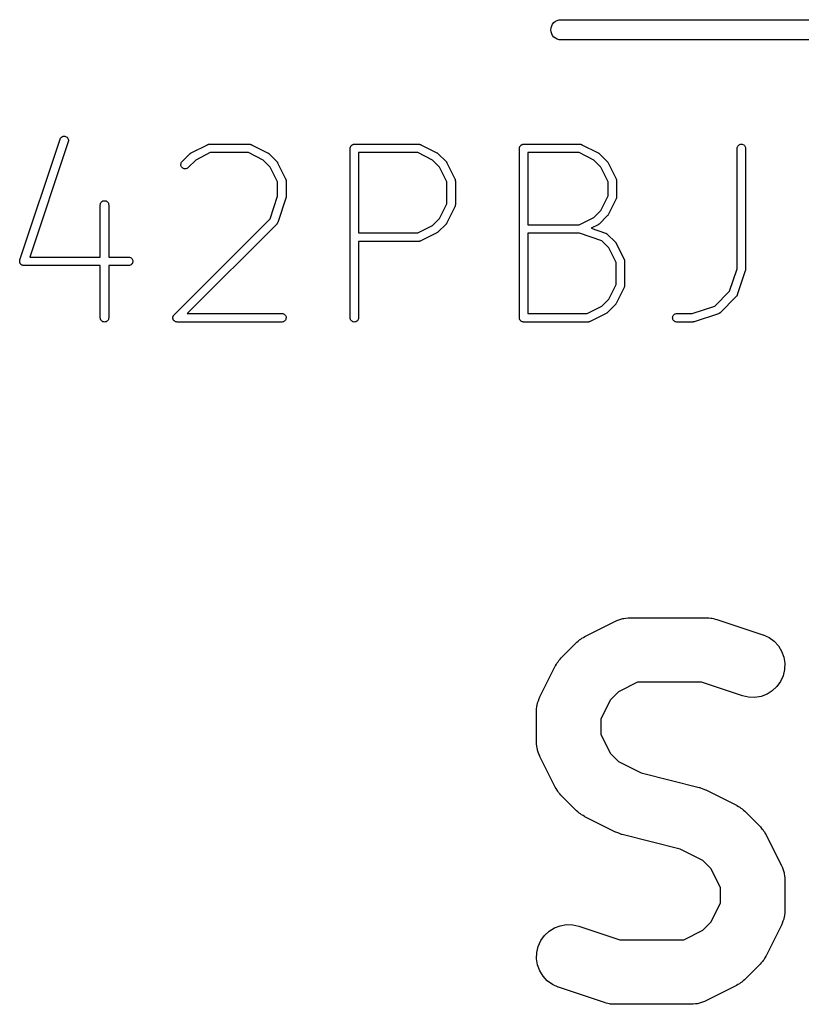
# Model space of a CAD drawing. Extents: x 4.83 to 6.45, y -3.91 to -3.08.
# Tile 6 of 13: x 5.3 to 5.48, y -3.78 to -3.55. Entities that reach past the tile are written whole.
import ezdxf

# ---------------------------------------------------------------- set-up
doc = ezdxf.new("R2010")
doc.units = 0
doc.header["$MEASUREMENT"] = 0
doc.layers.add('BLACK', color=7, linetype='CONTINUOUS')

msp = doc.modelspace()

# ---------------------------------------------------------------- linework, layer by layer
at = {"layer": 'BLACK', "linetype": 'CONTINUOUS'}
for p, q in [((5.42191, -3.54881), (5.42232, -3.54859)), ((5.42232, -3.54859), (5.42277, -3.54846)), ((5.42277, -3.54846), (5.42311, -3.54843)), ((5.42311, -3.54843), (5.57689, -3.54843)), ((5.42085, -3.55079), (5.4209, -3.55032)), ((5.4209, -3.55125), (5.42085, -3.55079)), ((5.4209, -3.55032), (5.42104, -3.54988)), ((5.42104, -3.54988), (5.42125, -3.54947)), ((5.42125, -3.54947), (5.42155, -3.54911)), ((5.42155, -3.54911), (5.42191, -3.54881)), ((5.42104, -3.5517), (5.4209, -3.55125)), ((5.42125, -3.55211), (5.42104, -3.5517)), ((5.42155, -3.55247), (5.42125, -3.55211)), ((5.42191, -3.55276), (5.42155, -3.55247)), ((5.42232, -3.55298), (5.42191, -3.55276)), ((5.42277, -3.55312), (5.42232, -3.55298)), ((5.42311, -3.55315), (5.42277, -3.55312)), ((5.57689, -3.55315), (5.42311, -3.55315)), ((5.29719, -3.60438), (5.30658, -3.57622)), ((5.30658, -3.57621), (5.30666, -3.57603)), ((5.30658, -3.57622), (5.30658, -3.57621)), ((5.30666, -3.57603), (5.30677, -3.57588)), ((5.30677, -3.57588), (5.30691, -3.57575)), ((5.30691, -3.57575), (5.30708, -3.57565)), ((5.30708, -3.57565), (5.30726, -3.57558)), ((5.30726, -3.57558), (5.30745, -3.57555)), ((5.30745, -3.57555), (5.30764, -3.57556)), ((5.30764, -3.57556), (5.30783, -3.5756)), ((5.30783, -3.5756), (5.308, -3.57568)), ((5.308, -3.57568), (5.30816, -3.57579)), ((5.30816, -3.57579), (5.30829, -3.57593)), ((5.30829, -3.57593), (5.30839, -3.5761)), ((5.30839, -3.5761), (5.30846, -3.57628)), ((5.30846, -3.57628), (5.30849, -3.57646)), ((5.30844, -3.57684), (5.29949, -3.60371)), ((5.30849, -3.57666), (5.30844, -3.57684)), ((5.30849, -3.57646), (5.30849, -3.57666)), ((5.33711, -3.57941), (5.34086, -3.57753)), ((5.34086, -3.57753), (5.34087, -3.57752)), ((5.34087, -3.57752), (5.3409, -3.57751)), ((5.3409, -3.57751), (5.34093, -3.5775)), ((5.34093, -3.5775), (5.34099, -3.57748)), ((5.34099, -3.57748), (5.34105, -3.57746)), ((5.34105, -3.57746), (5.34108, -3.57745)), ((5.34108, -3.57745), (5.34111, -3.57744)), ((5.34111, -3.57744), (5.34118, -3.57744)), ((5.34118, -3.57744), (5.34124, -3.57743)), ((5.34124, -3.57743), (5.34127, -3.57743)), ((5.34127, -3.57743), (5.3413, -3.57743)), ((5.3413, -3.57743), (5.35069, -3.57743)), ((5.35069, -3.57743), (5.3507, -3.57743)), ((5.3507, -3.57743), (5.35073, -3.57743)), ((5.35073, -3.57743), (5.35076, -3.57743)), ((5.35076, -3.57743), (5.35083, -3.57744)), ((5.35083, -3.57744), (5.35089, -3.57745)), ((5.35089, -3.57745), (5.35092, -3.57746)), ((5.35092, -3.57746), (5.35095, -3.57746)), ((5.35095, -3.57746), (5.35101, -3.57749)), ((5.35101, -3.57749), (5.35108, -3.57751)), ((5.35108, -3.57751), (5.3511, -3.57752)), ((5.3511, -3.57752), (5.35113, -3.57753)), ((5.35113, -3.57753), (5.35488, -3.57941)), ((5.37411, -3.5784), (5.37412, -3.5783)), ((5.37411, -3.57841), (5.37411, -3.5784)), ((5.37411, -3.61783), (5.37411, -3.57841)), ((5.37412, -3.5783), (5.37413, -3.57821)), ((5.37413, -3.57821), (5.37416, -3.57812)), ((5.37413, -3.57821), (5.37413, -3.57821)), ((5.37413, -3.57821), (5.37413, -3.57821)), ((5.37416, -3.57812), (5.37419, -3.57803)), ((5.37419, -3.57802), (5.37423, -3.57794)), ((5.37419, -3.57803), (5.37419, -3.57802)), ((5.37419, -3.57803), (5.37419, -3.57803)), ((5.37423, -3.57794), (5.37428, -3.57786)), ((5.37428, -3.57785), (5.37434, -3.57778)), ((5.37428, -3.57786), (5.37428, -3.57785)), ((5.37428, -3.57786), (5.37428, -3.57786)), ((5.37434, -3.57778), (5.3744, -3.57771)), ((5.3744, -3.57771), (5.3744, -3.57771)), ((5.3744, -3.57771), (5.37441, -3.57771)), ((5.37441, -3.57771), (5.37448, -3.57765)), ((5.37448, -3.57765), (5.37455, -3.57759)), ((5.37455, -3.57759), (5.37455, -3.57759)), ((5.37455, -3.57759), (5.37456, -3.57759)), ((5.37456, -3.57759), (5.37464, -3.57754)), ((5.37464, -3.57754), (5.37472, -3.5775)), ((5.37472, -3.5775), (5.37472, -3.5775)), ((5.37472, -3.5775), (5.37473, -3.5775)), ((5.37473, -3.5775), (5.37481, -3.57747)), ((5.37481, -3.57747), (5.3749, -3.57744)), ((5.3749, -3.57744), (5.37491, -3.57744)), ((5.37491, -3.57744), (5.37491, -3.57744)), ((5.37491, -3.57744), (5.375, -3.57744)), ((5.375, -3.57744), (5.37509, -3.57743)), ((5.37509, -3.57743), (5.39011, -3.57743)), ((5.39011, -3.57743), (5.39013, -3.57743)), ((5.39013, -3.57743), (5.39016, -3.57743)), ((5.39016, -3.57743), (5.39019, -3.57743)), ((5.39019, -3.57743), (5.39025, -3.57744)), ((5.39025, -3.57744), (5.39032, -3.57745)), ((5.39032, -3.57745), (5.39035, -3.57746)), ((5.39035, -3.57746), (5.39037, -3.57746)), ((5.39037, -3.57746), (5.39044, -3.57749)), ((5.39044, -3.57749), (5.3905, -3.57751)), ((5.3905, -3.57751), (5.39053, -3.57752)), ((5.39053, -3.57752), (5.39055, -3.57753)), ((5.39055, -3.57753), (5.39431, -3.57941)), ((5.41354, -3.5784), (5.41355, -3.5783)), ((5.41354, -3.57841), (5.41354, -3.5784)), ((5.41354, -3.61783), (5.41354, -3.57841)), ((5.41355, -3.5783), (5.41356, -3.57821)), ((5.41356, -3.57821), (5.41358, -3.57812)), ((5.41356, -3.57821), (5.41356, -3.57821)), ((5.41356, -3.57821), (5.41356, -3.57821)), ((5.41358, -3.57812), (5.41361, -3.57803)), ((5.41361, -3.57803), (5.41362, -3.57802)), ((5.41361, -3.57803), (5.41361, -3.57803)), ((5.41362, -3.57802), (5.41366, -3.57794)), ((5.41366, -3.57794), (5.4137, -3.57786)), ((5.4137, -3.57786), (5.41371, -3.57786)), ((5.41371, -3.57785), (5.41377, -3.57778)), ((5.41371, -3.57786), (5.41371, -3.57785)), ((5.41377, -3.57778), (5.41383, -3.57771)), ((5.41383, -3.57771), (5.4139, -3.57765)), ((5.41383, -3.57771), (5.41383, -3.57771)), ((5.41383, -3.57771), (5.41383, -3.57771)), ((5.4139, -3.57765), (5.41397, -3.57759)), ((5.41397, -3.57759), (5.41398, -3.57759)), ((5.41398, -3.57759), (5.41406, -3.57754)), ((5.41398, -3.57759), (5.41398, -3.57759)), ((5.41406, -3.57754), (5.41414, -3.5775)), ((5.41414, -3.5775), (5.41415, -3.5775)), ((5.41415, -3.5775), (5.41424, -3.57747)), ((5.41415, -3.5775), (5.41415, -3.5775)), ((5.41424, -3.57747), (5.41433, -3.57744)), ((5.41433, -3.57744), (5.41433, -3.57744)), ((5.41433, -3.57744), (5.41434, -3.57744)), ((5.41434, -3.57744), (5.41443, -3.57744)), ((5.41443, -3.57744), (5.41452, -3.57743)), ((5.41452, -3.57743), (5.42766, -3.57743)), ((5.42766, -3.57743), (5.42767, -3.57743)), ((5.42767, -3.57743), (5.4277, -3.57743)), ((5.4277, -3.57743), (5.42773, -3.57743)), ((5.42773, -3.57743), (5.4278, -3.57744)), ((5.4278, -3.57744), (5.42787, -3.57745)), ((5.42787, -3.57745), (5.42789, -3.57746)), ((5.42789, -3.57746), (5.42792, -3.57746)), ((5.42792, -3.57746), (5.42799, -3.57749)), ((5.42799, -3.57749), (5.42805, -3.57751)), ((5.42805, -3.57751), (5.42807, -3.57752)), ((5.42807, -3.57752), (5.4281, -3.57753)), ((5.4281, -3.57753), (5.43186, -3.57941)), ((5.46422, -3.5784), (5.46425, -3.57821)), ((5.46422, -3.57841), (5.46422, -3.5784)), ((5.46422, -3.60641), (5.46422, -3.57841)), ((5.46425, -3.57821), (5.4643, -3.57802)), ((5.4643, -3.57802), (5.4644, -3.57785)), ((5.4644, -3.57785), (5.46452, -3.57771)), ((5.46452, -3.57771), (5.46467, -3.57759)), ((5.46467, -3.57759), (5.46484, -3.5775)), ((5.46484, -3.5775), (5.46502, -3.57744)), ((5.46502, -3.57744), (5.46522, -3.57743)), ((5.46522, -3.57743), (5.46541, -3.57745)), ((5.46541, -3.57745), (5.46559, -3.5775)), ((5.46559, -3.5775), (5.46576, -3.57759)), ((5.46576, -3.57759), (5.46591, -3.57772)), ((5.46591, -3.57772), (5.46603, -3.57787)), ((5.46603, -3.57787), (5.46612, -3.57804)), ((5.46612, -3.57804), (5.46617, -3.57822)), ((5.46617, -3.57822), (5.46619, -3.57841)), ((5.46619, -3.57841), (5.46619, -3.60657)), ((5.33497, -3.58147), (5.33685, -3.57959)), ((5.33685, -3.57959), (5.33686, -3.57958)), ((5.33686, -3.57958), (5.3369, -3.57955)), ((5.3369, -3.57955), (5.33694, -3.57951)), ((5.33694, -3.57951), (5.33698, -3.57949)), ((5.33698, -3.57949), (5.33701, -3.57946)), ((5.33701, -3.57946), (5.33706, -3.57944)), ((5.33706, -3.57944), (5.33711, -3.57941)), ((5.34153, -3.57939), (5.33813, -3.5811)), ((5.35046, -3.57939), (5.34153, -3.57939)), ((5.35386, -3.5811), (5.35046, -3.57939)), ((5.35488, -3.57941), (5.3549, -3.57941)), ((5.3549, -3.57941), (5.35494, -3.57944)), ((5.35494, -3.57944), (5.35499, -3.57947)), ((5.35499, -3.57947), (5.35502, -3.5795)), ((5.35502, -3.5795), (5.35506, -3.57952)), ((5.35506, -3.57952), (5.3551, -3.57956)), ((5.3551, -3.57956), (5.35514, -3.57959)), ((5.35514, -3.57959), (5.35702, -3.58147)), ((5.37608, -3.57939), (5.37608, -3.59808)), ((5.38988, -3.57939), (5.37608, -3.57939)), ((5.39329, -3.5811), (5.38988, -3.57939)), ((5.39431, -3.57941), (5.39432, -3.57941)), ((5.39432, -3.57941), (5.39437, -3.57944)), ((5.39437, -3.57944), (5.39442, -3.57947)), ((5.39442, -3.57947), (5.39445, -3.5795)), ((5.39445, -3.5795), (5.39448, -3.57952)), ((5.39448, -3.57952), (5.39452, -3.57956)), ((5.39452, -3.57956), (5.39456, -3.57959)), ((5.39456, -3.57959), (5.39644, -3.58147)), ((5.4155, -3.57939), (5.4155, -3.5962)), ((5.42743, -3.57939), (5.4155, -3.57939)), ((5.43083, -3.5811), (5.42743, -3.57939)), ((5.43186, -3.57941), (5.43187, -3.57941)), ((5.43187, -3.57941), (5.43191, -3.57944)), ((5.43191, -3.57944), (5.43196, -3.57947)), ((5.43196, -3.57947), (5.432, -3.5795)), ((5.432, -3.5795), (5.43203, -3.57952)), ((5.43203, -3.57952), (5.43207, -3.57956)), ((5.43207, -3.57956), (5.43211, -3.57959)), ((5.43211, -3.57959), (5.43399, -3.58147)), ((5.33469, -3.58216), (5.33471, -3.58197)), ((5.3347, -3.58235), (5.33469, -3.58216)), ((5.33476, -3.58254), (5.3347, -3.58235)), ((5.33471, -3.58197), (5.33476, -3.58179)), ((5.33476, -3.58179), (5.33485, -3.58162)), ((5.33485, -3.58271), (5.33476, -3.58254)), ((5.33485, -3.58162), (5.33497, -3.58147)), ((5.33497, -3.58286), (5.33485, -3.58271)), ((5.33512, -3.58298), (5.33497, -3.58286)), ((5.33529, -3.58307), (5.33512, -3.58298)), ((5.33547, -3.58313), (5.33529, -3.58307)), ((5.33566, -3.58315), (5.33547, -3.58313)), ((5.33585, -3.58313), (5.33566, -3.58315)), ((5.33604, -3.58308), (5.33585, -3.58313)), ((5.33621, -3.58299), (5.33604, -3.58308)), ((5.33636, -3.58287), (5.33621, -3.58299)), ((5.33637, -3.58286), (5.33636, -3.58287)), ((5.33813, -3.5811), (5.33637, -3.58286)), ((5.35551, -3.58275), (5.35386, -3.5811)), ((5.35721, -3.58615), (5.35551, -3.58275)), ((5.35702, -3.58147), (5.35703, -3.58148)), ((5.35703, -3.58148), (5.35706, -3.58152)), ((5.35706, -3.58152), (5.3571, -3.58156)), ((5.3571, -3.58156), (5.35712, -3.5816)), ((5.35712, -3.5816), (5.35715, -3.58163)), ((5.35715, -3.58163), (5.35717, -3.58168)), ((5.35717, -3.58168), (5.3572, -3.58172)), ((5.3572, -3.58172), (5.35908, -3.58548)), ((5.39494, -3.58275), (5.39329, -3.5811)), ((5.39664, -3.58615), (5.39494, -3.58275)), ((5.39644, -3.58147), (5.39645, -3.58148)), ((5.39645, -3.58148), (5.39649, -3.58152)), ((5.39649, -3.58152), (5.39652, -3.58156)), ((5.39652, -3.58156), (5.39655, -3.5816)), ((5.39655, -3.5816), (5.39657, -3.58163)), ((5.39657, -3.58163), (5.3966, -3.58168)), ((5.3966, -3.58168), (5.39663, -3.58172)), ((5.39663, -3.58172), (5.3985, -3.58548)), ((5.43248, -3.58275), (5.43083, -3.5811)), ((5.43419, -3.58615), (5.43248, -3.58275)), ((5.43399, -3.58147), (5.434, -3.58148)), ((5.434, -3.58148), (5.43403, -3.58152)), ((5.43403, -3.58152), (5.43407, -3.58156)), ((5.43407, -3.58156), (5.43409, -3.5816)), ((5.43409, -3.5816), (5.43412, -3.58163)), ((5.43412, -3.58163), (5.43414, -3.58168)), ((5.43414, -3.58168), (5.43417, -3.58172)), ((5.43417, -3.58172), (5.43605, -3.58548)), ((5.35721, -3.58951), (5.35721, -3.58615)), ((5.35908, -3.58548), (5.35908, -3.58549)), ((5.35908, -3.58549), (5.35909, -3.58552)), ((5.35909, -3.58552), (5.35911, -3.58554)), ((5.35911, -3.58554), (5.35913, -3.58561)), ((5.35913, -3.58561), (5.35915, -3.58567)), ((5.35915, -3.58567), (5.35916, -3.5857)), ((5.35916, -3.5857), (5.35916, -3.58573)), ((5.35916, -3.58573), (5.35917, -3.5858)), ((5.35917, -3.5858), (5.35918, -3.58586)), ((5.35918, -3.58586), (5.35918, -3.58589)), ((5.35918, -3.58589), (5.35918, -3.58592)), ((5.35918, -3.58592), (5.35918, -3.58967)), ((5.39664, -3.59132), (5.39664, -3.58615)), ((5.3985, -3.58548), (5.39851, -3.58549)), ((5.39851, -3.58549), (5.39852, -3.58552)), ((5.39852, -3.58552), (5.39853, -3.58554)), ((5.39853, -3.58554), (5.39855, -3.58561)), ((5.39855, -3.58561), (5.39858, -3.58567)), ((5.39858, -3.58567), (5.39858, -3.5857)), ((5.39858, -3.5857), (5.39859, -3.58573)), ((5.39859, -3.58573), (5.3986, -3.5858)), ((5.3986, -3.5858), (5.39861, -3.58586)), ((5.39861, -3.58586), (5.3986, -3.58589)), ((5.3986, -3.58589), (5.39861, -3.58592)), ((5.39861, -3.58592), (5.39861, -3.59155)), ((5.43419, -3.58944), (5.43419, -3.58615)), ((5.43605, -3.58548), (5.43606, -3.58549)), ((5.43606, -3.58549), (5.43607, -3.58552)), ((5.43607, -3.58552), (5.43608, -3.58554)), ((5.43608, -3.58554), (5.4361, -3.58561)), ((5.4361, -3.58561), (5.43612, -3.58567)), ((5.43612, -3.58567), (5.43613, -3.5857)), ((5.43613, -3.5857), (5.43614, -3.58573)), ((5.43614, -3.58573), (5.43614, -3.5858)), ((5.43614, -3.5858), (5.43615, -3.58586)), ((5.43615, -3.58586), (5.43615, -3.58589)), ((5.43615, -3.58589), (5.43616, -3.58592)), ((5.43616, -3.58592), (5.43616, -3.58967)), ((5.35546, -3.59477), (5.35721, -3.58951)), ((5.35913, -3.58999), (5.35725, -3.59562)), ((5.35914, -3.58993), (5.35913, -3.58999)), ((5.35916, -3.58988), (5.35914, -3.58993)), ((5.35917, -3.58984), (5.35916, -3.58988)), ((5.35918, -3.58974), (5.35917, -3.5898)), ((5.35917, -3.5898), (5.35917, -3.58984)), ((5.35918, -3.58967), (5.35918, -3.58969)), ((5.35918, -3.58969), (5.35918, -3.58974)), ((5.43248, -3.59285), (5.43419, -3.58944)), ((5.4361, -3.59), (5.43608, -3.59006)), ((5.43612, -3.58994), (5.4361, -3.59)), ((5.43613, -3.58988), (5.43612, -3.58991)), ((5.43612, -3.58991), (5.43612, -3.58994)), ((5.43614, -3.58981), (5.43613, -3.58988)), ((5.43615, -3.58975), (5.43614, -3.58981)), ((5.43616, -3.58967), (5.43615, -3.58969)), ((5.43615, -3.58969), (5.43615, -3.58972)), ((5.43615, -3.58972), (5.43615, -3.58975)), ((5.31591, -3.59154), (5.31593, -3.59135)), ((5.31591, -3.59155), (5.31591, -3.59154)), ((5.31591, -3.60371), (5.31591, -3.59155)), ((5.31593, -3.59135), (5.31599, -3.59116)), ((5.31599, -3.59116), (5.31608, -3.591)), ((5.31608, -3.591), (5.31621, -3.59085)), ((5.31621, -3.59085), (5.31636, -3.59073)), ((5.31636, -3.59073), (5.31653, -3.59064)), ((5.31653, -3.59064), (5.31671, -3.59058)), ((5.31671, -3.59058), (5.3169, -3.59057)), ((5.3169, -3.59057), (5.31709, -3.59059)), ((5.31709, -3.59059), (5.31728, -3.59064)), ((5.31728, -3.59064), (5.31745, -3.59074)), ((5.31745, -3.59074), (5.31759, -3.59086)), ((5.31759, -3.59086), (5.31772, -3.59101)), ((5.31772, -3.59101), (5.31781, -3.59118)), ((5.31781, -3.59118), (5.31786, -3.59136)), ((5.31786, -3.59136), (5.31788, -3.59155)), ((5.31788, -3.59155), (5.31788, -3.60371)), ((5.39494, -3.59472), (5.39664, -3.59132)), ((5.3985, -3.59199), (5.39663, -3.59575)), ((5.39851, -3.59196), (5.3985, -3.59199)), ((5.39853, -3.59194), (5.39851, -3.59196)), ((5.39855, -3.59188), (5.39853, -3.59194)), ((5.39857, -3.59181), (5.39855, -3.59188)), ((5.39858, -3.59178), (5.39857, -3.59181)), ((5.39859, -3.59176), (5.39858, -3.59178)), ((5.3986, -3.59162), (5.39859, -3.59169)), ((5.39859, -3.59169), (5.39859, -3.59176)), ((5.39861, -3.59157), (5.3986, -3.59159)), ((5.3986, -3.59159), (5.3986, -3.59162)), ((5.39861, -3.59155), (5.39861, -3.59157)), ((5.43605, -3.59011), (5.43417, -3.59387)), ((5.43606, -3.59009), (5.43605, -3.59011)), ((5.43608, -3.59006), (5.43606, -3.59009)), ((5.42743, -3.5962), (5.43083, -3.5945)), ((5.43083, -3.5945), (5.43248, -3.59285)), ((5.43399, -3.59413), (5.43211, -3.596)), ((5.43402, -3.59408), (5.43399, -3.59413)), ((5.43406, -3.59404), (5.43402, -3.59408)), ((5.43409, -3.59401), (5.43406, -3.59404)), ((5.43411, -3.59398), (5.43409, -3.59401)), ((5.43414, -3.59393), (5.43411, -3.59398)), ((5.43417, -3.59388), (5.43414, -3.59393)), ((5.43417, -3.59387), (5.43417, -3.59388)), ((5.3331, -3.61714), (5.35546, -3.59477)), ((5.35702, -3.596), (5.33617, -3.61685)), ((5.35704, -3.59598), (5.35702, -3.596)), ((5.35706, -3.59596), (5.35704, -3.59598)), ((5.3571, -3.59591), (5.35706, -3.59596)), ((5.35714, -3.59585), (5.3571, -3.59591)), ((5.35715, -3.59583), (5.35714, -3.59585)), ((5.35717, -3.59581), (5.35715, -3.59583)), ((5.3572, -3.59574), (5.35717, -3.59581)), ((5.35723, -3.59568), (5.3572, -3.59574)), ((5.35724, -3.59566), (5.35723, -3.59568)), ((5.35725, -3.59563), (5.35724, -3.59566)), ((5.35725, -3.59562), (5.35725, -3.59563)), ((5.38988, -3.59808), (5.39329, -3.59638)), ((5.39329, -3.59638), (5.39494, -3.59472)), ((5.39644, -3.596), (5.39456, -3.59788)), ((5.39648, -3.59596), (5.39644, -3.596)), ((5.39652, -3.59592), (5.39648, -3.59596)), ((5.39654, -3.59589), (5.39652, -3.59592)), ((5.39656, -3.59585), (5.39654, -3.59589)), ((5.39659, -3.59581), (5.39656, -3.59585)), ((5.39662, -3.59576), (5.39659, -3.59581)), ((5.39663, -3.59575), (5.39662, -3.59576)), ((5.4155, -3.5962), (5.42743, -3.5962)), ((5.43186, -3.59619), (5.43023, -3.597)), ((5.4319, -3.59616), (5.43186, -3.59619)), ((5.43195, -3.59613), (5.4319, -3.59616)), ((5.43198, -3.59611), (5.43195, -3.59613)), ((5.43202, -3.59608), (5.43198, -3.59611)), ((5.43206, -3.59605), (5.43202, -3.59608)), ((5.4321, -3.59601), (5.43206, -3.59605)), ((5.43211, -3.596), (5.4321, -3.59601)), ((5.37608, -3.59808), (5.38988, -3.59808)), ((5.39431, -3.59806), (5.39055, -3.59994)), ((5.39436, -3.59803), (5.39431, -3.59806)), ((5.3944, -3.59801), (5.39436, -3.59803)), ((5.39444, -3.59798), (5.3944, -3.59801)), ((5.39447, -3.59796), (5.39444, -3.59798)), ((5.39451, -3.59792), (5.39447, -3.59796)), ((5.39455, -3.59789), (5.39451, -3.59792)), ((5.39456, -3.59788), (5.39455, -3.59789)), ((5.4155, -3.59817), (5.4155, -3.61685)), ((5.4275, -3.59817), (5.4155, -3.59817)), ((5.43276, -3.59992), (5.4275, -3.59817)), ((5.43023, -3.597), (5.4336, -3.59813)), ((5.4336, -3.59813), (5.43362, -3.59813)), ((5.43362, -3.59813), (5.43364, -3.59814)), ((5.43364, -3.59814), (5.43367, -3.59815)), ((5.43367, -3.59815), (5.43373, -3.59818)), ((5.43373, -3.59818), (5.43379, -3.59821)), ((5.43379, -3.59821), (5.43382, -3.59823)), ((5.43382, -3.59823), (5.43384, -3.59824)), ((5.43384, -3.59824), (5.43389, -3.59829)), ((5.43389, -3.59829), (5.43395, -3.59833)), ((5.43395, -3.59833), (5.43397, -3.59835)), ((5.43397, -3.59835), (5.43399, -3.59837)), ((5.43399, -3.59837), (5.43587, -3.60024)), ((5.39011, -3.60005), (5.37608, -3.60005)), ((5.37608, -3.60005), (5.37608, -3.61783)), ((5.39014, -3.60004), (5.39011, -3.60005)), ((5.39017, -3.60004), (5.39014, -3.60004)), ((5.39024, -3.60003), (5.39017, -3.60004)), ((5.3903, -3.60003), (5.39024, -3.60003)), ((5.39033, -3.60002), (5.3903, -3.60003)), ((5.39036, -3.60001), (5.39033, -3.60002)), ((5.39042, -3.59999), (5.39036, -3.60001)), ((5.39049, -3.59997), (5.39042, -3.59999)), ((5.39051, -3.59996), (5.39049, -3.59997)), ((5.39054, -3.59995), (5.39051, -3.59996)), ((5.39055, -3.59994), (5.39054, -3.59995)), ((5.43436, -3.60152), (5.43276, -3.59992)), ((5.43587, -3.60024), (5.43588, -3.60025)), ((5.43588, -3.60025), (5.43591, -3.6003)), ((5.43591, -3.6003), (5.43595, -3.60034)), ((5.43595, -3.60034), (5.43597, -3.60037)), ((5.43597, -3.60037), (5.436, -3.6004)), ((5.436, -3.6004), (5.43602, -3.60045)), ((5.43602, -3.60045), (5.43605, -3.6005)), ((5.43605, -3.6005), (5.43793, -3.60425)), ((5.29949, -3.60371), (5.31591, -3.60371)), ((5.31788, -3.60371), (5.32253, -3.60371)), ((5.32253, -3.60371), (5.32254, -3.60371)), ((5.32254, -3.60371), (5.32273, -3.60373)), ((5.32273, -3.60373), (5.32292, -3.60379)), ((5.32292, -3.60379), (5.32308, -3.60388)), ((5.43606, -3.60493), (5.43436, -3.60152)), ((5.29714, -3.60463), (5.29715, -3.60457)), ((5.29714, -3.60469), (5.29714, -3.60463)), ((5.29714, -3.60472), (5.29714, -3.60469)), ((5.29714, -3.60476), (5.29714, -3.60472)), ((5.29715, -3.60482), (5.29714, -3.60476)), ((5.29715, -3.60453), (5.29716, -3.6045)), ((5.29715, -3.60457), (5.29715, -3.60453)), ((5.29716, -3.60488), (5.29715, -3.60482)), ((5.29716, -3.6045), (5.29718, -3.60444)), ((5.29717, -3.60491), (5.29716, -3.60488)), ((5.29717, -3.60495), (5.29717, -3.60491)), ((5.29719, -3.60501), (5.29717, -3.60495)), ((5.29718, -3.60444), (5.29719, -3.60438)), ((5.29721, -3.60506), (5.29719, -3.60501)), ((5.29723, -3.6051), (5.29721, -3.60506)), ((5.29724, -3.60513), (5.29723, -3.6051)), ((5.29727, -3.60518), (5.29724, -3.60513)), ((5.2973, -3.60523), (5.29727, -3.60518)), ((5.29732, -3.60526), (5.2973, -3.60523)), ((5.29734, -3.60529), (5.29732, -3.60526)), ((5.29738, -3.60534), (5.29734, -3.60529)), ((5.29742, -3.60538), (5.29738, -3.60534)), ((5.29745, -3.60541), (5.29742, -3.60538)), ((5.29747, -3.60543), (5.29745, -3.60541)), ((5.29752, -3.60547), (5.29747, -3.60543)), ((5.29757, -3.60551), (5.29752, -3.60547)), ((5.2976, -3.60552), (5.29757, -3.60551)), ((5.29763, -3.60555), (5.2976, -3.60552)), ((5.29768, -3.60557), (5.29763, -3.60555)), ((5.29773, -3.6056), (5.29768, -3.60557)), ((5.29777, -3.60561), (5.29773, -3.6056)), ((5.2978, -3.60562), (5.29777, -3.60561)), ((5.29786, -3.60564), (5.2978, -3.60562)), ((5.29792, -3.60566), (5.29786, -3.60564)), ((5.29796, -3.60566), (5.29792, -3.60566)), ((5.29799, -3.60567), (5.29796, -3.60566)), ((5.29805, -3.60567), (5.29799, -3.60567)), ((5.29811, -3.60568), (5.29805, -3.60567)), ((5.29812, -3.60568), (5.29811, -3.60568)), ((5.31591, -3.60568), (5.29812, -3.60568)), ((5.31591, -3.61783), (5.31591, -3.60568)), ((5.32253, -3.60568), (5.31788, -3.60568)), ((5.31788, -3.60568), (5.31788, -3.61783)), ((5.32272, -3.60566), (5.32253, -3.60568)), ((5.3229, -3.6056), (5.32272, -3.60566)), ((5.32307, -3.60551), (5.3229, -3.6056)), ((5.32322, -3.60539), (5.32307, -3.60551)), ((5.32308, -3.60388), (5.32323, -3.604)), ((5.32334, -3.60524), (5.32322, -3.60539)), ((5.32323, -3.604), (5.32335, -3.60415)), ((5.32344, -3.60507), (5.32334, -3.60524)), ((5.32335, -3.60415), (5.32344, -3.60432)), ((5.32344, -3.60432), (5.3235, -3.60451)), ((5.32349, -3.60489), (5.32344, -3.60507)), ((5.32351, -3.6047), (5.32349, -3.60489)), ((5.3235, -3.60451), (5.32351, -3.6047)), ((5.43606, -3.61009), (5.43606, -3.60493)), ((5.43793, -3.60425), (5.43793, -3.60427)), ((5.43793, -3.60427), (5.43794, -3.60429)), ((5.43794, -3.60429), (5.43796, -3.60432)), ((5.43796, -3.60432), (5.43798, -3.60438)), ((5.43798, -3.60438), (5.438, -3.60445)), ((5.438, -3.60445), (5.43801, -3.60447)), ((5.43801, -3.60447), (5.43801, -3.6045)), ((5.43801, -3.6045), (5.43802, -3.60457)), ((5.43802, -3.60457), (5.43803, -3.60464)), ((5.43803, -3.60464), (5.43803, -3.60466)), ((5.43803, -3.60466), (5.43803, -3.60469)), ((5.43803, -3.60469), (5.43803, -3.61033)), ((5.46247, -3.61167), (5.46422, -3.60641)), ((5.46614, -3.60688), (5.46427, -3.61251)), ((5.46615, -3.60683), (5.46614, -3.60688)), ((5.46617, -3.60678), (5.46615, -3.60683)), ((5.46618, -3.60673), (5.46617, -3.60678)), ((5.46619, -3.60669), (5.46618, -3.60673)), ((5.46619, -3.60657), (5.46619, -3.60658)), ((5.46619, -3.60658), (5.46619, -3.60664)), ((5.46619, -3.60664), (5.46619, -3.60669)), ((5.43436, -3.6135), (5.43606, -3.61009)), ((5.43797, -3.61065), (5.43795, -3.61071)), ((5.438, -3.61059), (5.43797, -3.61065)), ((5.43801, -3.61053), (5.438, -3.61056)), ((5.438, -3.61056), (5.438, -3.61059)), ((5.43802, -3.61046), (5.43801, -3.61053)), ((5.43803, -3.6104), (5.43802, -3.61046)), ((5.43803, -3.61033), (5.43803, -3.61034)), ((5.43803, -3.61034), (5.43803, -3.61037)), ((5.43803, -3.61037), (5.43803, -3.6104)), ((5.43793, -3.61077), (5.43605, -3.61452)), ((5.43794, -3.61074), (5.43793, -3.61077)), ((5.43795, -3.61071), (5.43794, -3.61074)), ((5.45904, -3.6151), (5.46247, -3.61167)), ((5.46403, -3.6129), (5.46027, -3.61665)), ((5.46405, -3.61288), (5.46403, -3.6129)), ((5.46407, -3.61286), (5.46405, -3.61288)), ((5.46411, -3.6128), (5.46407, -3.61286)), ((5.46415, -3.61275), (5.46411, -3.6128)), ((5.46416, -3.61272), (5.46415, -3.61275)), ((5.46418, -3.6127), (5.46416, -3.61272)), ((5.46421, -3.61264), (5.46418, -3.6127)), ((5.46424, -3.61258), (5.46421, -3.61264)), ((5.46425, -3.61255), (5.46424, -3.61258)), ((5.46426, -3.61253), (5.46425, -3.61255)), ((5.46427, -3.61251), (5.46426, -3.61253)), ((5.42931, -3.61685), (5.43271, -3.61515)), ((5.43271, -3.61515), (5.43436, -3.6135)), ((5.43587, -3.61478), (5.43399, -3.61665)), ((5.4359, -3.61473), (5.43587, -3.61478)), ((5.43594, -3.61469), (5.4359, -3.61473)), ((5.43596, -3.61466), (5.43594, -3.61469)), ((5.43599, -3.61463), (5.43596, -3.61466)), ((5.43601, -3.61458), (5.43599, -3.61463)), ((5.43604, -3.61453), (5.43601, -3.61458)), ((5.43605, -3.61452), (5.43604, -3.61453)), ((5.45378, -3.61685), (5.45904, -3.6151)), ((5.33283, -3.61764), (5.33286, -3.61755)), ((5.33286, -3.61755), (5.33288, -3.61746)), ((5.33288, -3.61746), (5.33289, -3.61745)), ((5.33288, -3.61746), (5.33288, -3.61746)), ((5.33289, -3.61745), (5.33293, -3.61737)), ((5.33293, -3.61737), (5.33297, -3.61729)), ((5.33297, -3.61729), (5.33298, -3.61729)), ((5.33298, -3.61728), (5.33304, -3.61721)), ((5.33298, -3.61729), (5.33298, -3.61728)), ((5.33304, -3.61721), (5.3331, -3.61714)), ((5.33617, -3.61685), (5.3582, -3.61685)), ((5.3582, -3.61685), (5.35821, -3.61685)), ((5.35821, -3.61685), (5.3584, -3.61687)), ((5.3584, -3.61687), (5.35859, -3.61693)), ((5.35859, -3.61693), (5.35875, -3.61702)), ((5.35875, -3.61702), (5.3589, -3.61715)), ((5.3589, -3.61715), (5.35902, -3.6173)), ((5.35902, -3.6173), (5.35911, -3.61747)), ((5.35911, -3.61747), (5.35917, -3.61765)), ((5.4155, -3.61685), (5.42931, -3.61685)), ((5.43373, -3.61684), (5.42998, -3.61872)), ((5.43378, -3.61681), (5.43373, -3.61684)), ((5.43383, -3.61678), (5.43378, -3.61681)), ((5.43386, -3.61676), (5.43383, -3.61678)), ((5.4339, -3.61674), (5.43386, -3.61676)), ((5.43394, -3.6167), (5.4339, -3.61674)), ((5.43398, -3.61666), (5.43394, -3.6167)), ((5.43399, -3.61665), (5.43398, -3.61666)), ((5.44923, -3.61764), (5.44928, -3.61745)), ((5.44928, -3.61745), (5.44937, -3.61728)), ((5.44937, -3.61728), (5.4495, -3.61714)), ((5.4495, -3.61714), (5.44965, -3.61702)), ((5.44965, -3.61702), (5.44981, -3.61692)), ((5.44981, -3.61692), (5.45, -3.61687)), ((5.45, -3.61687), (5.45019, -3.61685)), ((5.45019, -3.61685), (5.45378, -3.61685)), ((5.45989, -3.61689), (5.45426, -3.61877)), ((5.45991, -3.61688), (5.45989, -3.61689)), ((5.45994, -3.61687), (5.45991, -3.61688)), ((5.46, -3.61684), (5.45994, -3.61687)), ((5.46006, -3.61681), (5.46, -3.61684)), ((5.46009, -3.6168), (5.46006, -3.61681)), ((5.46011, -3.61678), (5.46009, -3.6168)), ((5.46017, -3.61674), (5.46011, -3.61678)), ((5.46022, -3.6167), (5.46017, -3.61674)), ((5.46024, -3.61668), (5.46022, -3.6167)), ((5.46026, -3.61666), (5.46024, -3.61668)), ((5.46027, -3.61665), (5.46026, -3.61666)), ((5.31593, -3.61803), (5.31591, -3.61783)), ((5.31599, -3.61821), (5.31593, -3.61803)), ((5.31608, -3.61838), (5.31599, -3.61821)), ((5.3162, -3.61853), (5.31608, -3.61838)), ((5.31635, -3.61865), (5.3162, -3.61853)), ((5.31651, -3.61874), (5.31635, -3.61865)), ((5.3167, -3.6188), (5.31651, -3.61874)), ((5.31689, -3.61882), (5.3167, -3.6188)), ((5.31708, -3.6188), (5.31689, -3.61882)), ((5.31727, -3.61875), (5.31708, -3.6188)), ((5.31744, -3.61866), (5.31727, -3.61875)), ((5.31759, -3.61854), (5.31744, -3.61866)), ((5.31771, -3.61839), (5.31759, -3.61854)), ((5.3178, -3.61822), (5.31771, -3.61839)), ((5.31786, -3.61804), (5.3178, -3.61822)), ((5.31788, -3.61785), (5.31786, -3.61804)), ((5.31788, -3.61783), (5.31788, -3.61785)), ((5.33281, -3.61783), (5.33282, -3.61774)), ((5.33282, -3.61793), (5.33281, -3.61783)), ((5.33281, -3.61783), (5.33281, -3.61783)), ((5.33281, -3.61783), (5.33281, -3.61783)), ((5.33282, -3.61774), (5.33283, -3.61764)), ((5.33283, -3.61802), (5.33282, -3.61793)), ((5.33283, -3.61764), (5.33283, -3.61764)), ((5.33283, -3.61764), (5.33283, -3.61764)), ((5.33285, -3.61811), (5.33283, -3.61802)), ((5.33283, -3.61802), (5.33283, -3.61802)), ((5.33283, -3.61802), (5.33283, -3.61802)), ((5.33288, -3.6182), (5.33285, -3.61811)), ((5.33288, -3.61821), (5.33288, -3.6182)), ((5.33292, -3.61828), (5.33288, -3.61821)), ((5.33288, -3.61821), (5.33288, -3.61821)), ((5.33297, -3.61837), (5.33292, -3.61828)), ((5.33297, -3.61838), (5.33297, -3.61837)), ((5.33303, -3.61845), (5.33297, -3.61838)), ((5.33297, -3.61838), (5.33297, -3.61838)), ((5.33309, -3.61852), (5.33303, -3.61845)), ((5.33309, -3.61853), (5.33309, -3.61852)), ((5.33309, -3.61852), (5.33309, -3.61852)), ((5.33316, -3.61858), (5.33309, -3.61853)), ((5.33324, -3.61865), (5.33316, -3.61858)), ((5.33333, -3.6187), (5.33324, -3.61865)), ((5.33324, -3.61865), (5.33324, -3.61865)), ((5.33324, -3.61865), (5.33324, -3.61865)), ((5.3334, -3.61874), (5.33333, -3.6187)), ((5.33341, -3.61874), (5.3334, -3.61874)), ((5.3335, -3.61877), (5.33341, -3.61874)), ((5.33341, -3.61874), (5.33341, -3.61874)), ((5.33359, -3.6188), (5.3335, -3.61877)), ((5.33368, -3.61881), (5.33359, -3.6188)), ((5.33359, -3.6188), (5.33359, -3.6188)), ((5.33359, -3.6188), (5.33359, -3.6188)), ((5.33378, -3.61882), (5.33368, -3.61881)), ((5.33379, -3.61882), (5.33378, -3.61882)), ((5.33378, -3.61882), (5.33378, -3.61882)), ((5.33378, -3.61882), (5.33378, -3.61882)), ((5.33378, -3.61882), (5.33378, -3.61882)), ((5.3582, -3.61882), (5.33379, -3.61882)), ((5.35839, -3.6188), (5.3582, -3.61882)), ((5.35857, -3.61875), (5.35839, -3.6188)), ((5.35874, -3.61865), (5.35857, -3.61875)), ((5.35889, -3.61853), (5.35874, -3.61865)), ((5.35901, -3.61839), (5.35889, -3.61853)), ((5.35911, -3.61822), (5.35901, -3.61839)), ((5.35916, -3.61803), (5.35911, -3.61822)), ((5.35918, -3.61784), (5.35916, -3.61803)), ((5.35917, -3.61765), (5.35918, -3.61784)), ((5.37413, -3.61803), (5.37411, -3.61783)), ((5.37418, -3.61821), (5.37413, -3.61803)), ((5.37428, -3.61838), (5.37418, -3.61821)), ((5.3744, -3.61853), (5.37428, -3.61838)), ((5.37454, -3.61865), (5.3744, -3.61853)), ((5.37471, -3.61874), (5.37454, -3.61865)), ((5.3749, -3.6188), (5.37471, -3.61874)), ((5.37509, -3.61882), (5.3749, -3.6188)), ((5.37528, -3.6188), (5.37509, -3.61882)), ((5.37546, -3.61875), (5.37528, -3.6188)), ((5.37563, -3.61866), (5.37546, -3.61875)), ((5.37578, -3.61854), (5.37563, -3.61866)), ((5.37591, -3.61839), (5.37578, -3.61854)), ((5.376, -3.61822), (5.37591, -3.61839)), ((5.37606, -3.61804), (5.376, -3.61822)), ((5.37608, -3.61785), (5.37606, -3.61804)), ((5.37608, -3.61783), (5.37608, -3.61785)), ((5.41354, -3.61793), (5.41354, -3.61783)), ((5.41355, -3.61802), (5.41354, -3.61793)), ((5.41355, -3.61803), (5.41355, -3.61802)), ((5.41355, -3.61802), (5.41355, -3.61802)), ((5.41358, -3.61812), (5.41355, -3.61803)), ((5.41361, -3.6182), (5.41358, -3.61812)), ((5.41361, -3.61821), (5.41361, -3.6182)), ((5.41365, -3.61829), (5.41361, -3.61821)), ((5.41361, -3.61821), (5.41361, -3.61821)), ((5.4137, -3.61837), (5.41365, -3.61829)), ((5.4137, -3.61838), (5.4137, -3.61837)), ((5.41376, -3.61845), (5.4137, -3.61838)), ((5.4137, -3.61838), (5.4137, -3.61838)), ((5.41382, -3.61852), (5.41376, -3.61845)), ((5.41382, -3.61853), (5.41382, -3.61852)), ((5.41389, -3.61859), (5.41382, -3.61853)), ((5.41382, -3.61853), (5.41382, -3.61853)), ((5.41396, -3.61865), (5.41389, -3.61859)), ((5.41397, -3.61865), (5.41396, -3.61865)), ((5.41405, -3.6187), (5.41397, -3.61865)), ((5.41397, -3.61865), (5.41397, -3.61865)), ((5.41413, -3.61874), (5.41405, -3.6187)), ((5.41414, -3.61874), (5.41413, -3.61874)), ((5.41423, -3.61877), (5.41414, -3.61874)), ((5.41414, -3.61874), (5.41414, -3.61874)), ((5.41432, -3.6188), (5.41423, -3.61877)), ((5.41441, -3.61881), (5.41432, -3.6188)), ((5.41432, -3.6188), (5.41432, -3.6188)), ((5.41432, -3.6188), (5.41432, -3.6188)), ((5.41451, -3.61882), (5.41441, -3.61881)), ((5.41452, -3.61882), (5.41451, -3.61882)), ((5.42954, -3.61882), (5.41452, -3.61882)), ((5.42957, -3.61882), (5.42954, -3.61882)), ((5.4296, -3.61882), (5.42957, -3.61882)), ((5.42966, -3.61881), (5.4296, -3.61882)), ((5.42973, -3.6188), (5.42966, -3.61881)), ((5.42976, -3.61879), (5.42973, -3.6188)), ((5.42979, -3.61879), (5.42976, -3.61879)), ((5.42985, -3.61876), (5.42979, -3.61879)), ((5.42991, -3.61875), (5.42985, -3.61876)), ((5.42994, -3.61873), (5.42991, -3.61875)), ((5.42997, -3.61872), (5.42994, -3.61873)), ((5.42998, -3.61872), (5.42997, -3.61872)), ((5.44921, -3.61783), (5.44923, -3.61764)), ((5.44922, -3.61802), (5.44921, -3.61783)), ((5.44928, -3.6182), (5.44922, -3.61802)), ((5.44937, -3.61837), (5.44928, -3.6182)), ((5.44949, -3.61852), (5.44937, -3.61837)), ((5.44963, -3.61865), (5.44949, -3.61852)), ((5.4498, -3.61874), (5.44963, -3.61865)), ((5.44999, -3.6188), (5.4498, -3.61874)), ((5.45018, -3.61882), (5.44999, -3.6188)), ((5.45019, -3.61882), (5.45018, -3.61882)), ((5.45394, -3.61882), (5.45019, -3.61882)), ((5.454, -3.61881), (5.45394, -3.61882)), ((5.45405, -3.61881), (5.454, -3.61881)), ((5.45409, -3.6188), (5.45405, -3.61881)), ((5.45414, -3.6188), (5.45409, -3.6188)), ((5.45419, -3.61878), (5.45414, -3.6188)), ((5.45424, -3.61877), (5.45419, -3.61878)), ((5.45426, -3.61877), (5.45424, -3.61877)), ((5.42879, -3.69204), (5.43593, -3.68847)), ((5.43593, -3.68847), (5.43603, -3.68842)), ((5.43603, -3.68842), (5.43623, -3.68835)), ((5.43623, -3.68835), (5.43643, -3.68824)), ((5.43643, -3.68824), (5.43692, -3.6881)), ((5.43692, -3.6881), (5.4374, -3.68792)), ((5.4374, -3.68792), (5.43762, -3.68789)), ((5.43762, -3.68789), (5.43783, -3.68782)), ((5.43783, -3.68782), (5.43834, -3.68777)), ((5.43834, -3.68777), (5.43885, -3.68769)), ((5.43885, -3.68769), (5.43907, -3.6877)), ((5.43907, -3.6877), (5.43929, -3.68768)), ((5.43929, -3.68768), (5.45714, -3.68768)), ((5.45714, -3.68768), (5.45725, -3.68768)), ((5.45725, -3.68768), (5.45767, -3.68773)), ((5.45767, -3.68773), (5.45809, -3.68774)), ((5.45809, -3.68774), (5.45839, -3.68781)), ((5.45839, -3.68781), (5.4587, -3.68784)), ((5.4587, -3.68784), (5.4591, -3.68797)), ((5.4591, -3.68797), (5.45951, -3.68806)), ((5.45951, -3.68806), (5.47023, -3.69163)), ((5.42691, -3.69337), (5.42724, -3.69311)), ((5.42724, -3.69311), (5.42755, -3.69282)), ((5.42755, -3.69282), (5.42781, -3.69265)), ((5.42781, -3.69265), (5.42806, -3.69246)), ((5.42806, -3.69246), (5.42843, -3.69227)), ((5.42843, -3.69227), (5.42879, -3.69204)), ((5.47023, -3.69163), (5.47033, -3.69167)), ((5.47033, -3.69167), (5.47166, -3.69228)), ((5.47166, -3.69228), (5.47284, -3.69314)), ((5.47284, -3.69314), (5.47383, -3.69422)), ((5.42327, -3.69702), (5.42684, -3.69345)), ((5.42684, -3.69345), (5.42691, -3.69337)), ((5.47383, -3.69422), (5.4746, -3.69547)), ((5.4746, -3.69547), (5.47511, -3.69684)), ((5.42254, -3.69791), (5.42271, -3.69765)), ((5.42271, -3.69765), (5.423, -3.69734)), ((5.423, -3.69734), (5.42327, -3.69702)), ((5.47511, -3.69684), (5.47534, -3.69828)), ((5.41829, -3.70611), (5.42186, -3.69897)), ((5.42186, -3.69897), (5.42191, -3.69887)), ((5.42191, -3.69887), (5.42214, -3.69852)), ((5.42214, -3.69852), (5.42234, -3.69815)), ((5.42234, -3.69815), (5.42254, -3.69791)), ((5.47529, -3.69975), (5.47496, -3.70117)), ((5.47534, -3.69828), (5.47529, -3.69975)), ((5.47496, -3.70117), (5.47435, -3.7025)), ((5.44106, -3.70268), (5.43659, -3.70491)), ((5.45593, -3.70268), (5.44106, -3.70268)), ((5.46549, -3.70587), (5.45593, -3.70268)), ((5.4735, -3.70369), (5.47243, -3.70469)), ((5.47435, -3.7025), (5.4735, -3.70369)), ((5.41795, -3.707), (5.41811, -3.70651)), ((5.41811, -3.70651), (5.41821, -3.70632)), ((5.41821, -3.70632), (5.41829, -3.70611)), ((5.43474, -3.70676), (5.4325, -3.71123)), ((5.43659, -3.70491), (5.43474, -3.70676)), ((5.46691, -3.70619), (5.46549, -3.70587)), ((5.46838, -3.70623), (5.46691, -3.70619)), ((5.46982, -3.70599), (5.46838, -3.70623)), ((5.47119, -3.70547), (5.46982, -3.70599)), ((5.47243, -3.70469), (5.47119, -3.70547)), ((5.4175, -3.70936), (5.41753, -3.70914)), ((5.41752, -3.70892), (5.41761, -3.70841)), ((5.41753, -3.70914), (5.41752, -3.70892)), ((5.41761, -3.70841), (5.41766, -3.7079)), ((5.41766, -3.7079), (5.41773, -3.70769)), ((5.41773, -3.70769), (5.41777, -3.70748)), ((5.41777, -3.70748), (5.41795, -3.707)), ((5.4175, -3.70946), (5.4175, -3.70936)), ((5.4175, -3.71661), (5.4175, -3.70946)), ((5.4325, -3.71123), (5.4325, -3.71484)), ((5.4325, -3.71484), (5.43474, -3.71931)), ((5.41752, -3.71683), (5.4175, -3.71661)), ((5.41751, -3.71705), (5.41752, -3.71683)), ((5.41759, -3.71755), (5.41751, -3.71705)), ((5.41764, -3.71806), (5.41759, -3.71755)), ((5.41771, -3.71828), (5.41764, -3.71806)), ((5.41774, -3.71849), (5.41771, -3.71828)), ((5.41792, -3.71897), (5.41774, -3.71849)), ((5.41807, -3.71947), (5.41792, -3.71897)), ((5.41817, -3.71966), (5.41807, -3.71947)), ((5.41825, -3.71987), (5.41817, -3.71966)), ((5.41829, -3.71996), (5.41825, -3.71987)), ((5.42186, -3.7271), (5.41829, -3.71996)), ((5.43474, -3.71931), (5.43659, -3.72116)), ((5.43659, -3.72116), (5.4419, -3.72382)), ((5.4419, -3.72382), (5.45539, -3.72719)), ((5.42209, -3.72746), (5.42186, -3.7271)), ((5.42228, -3.72783), (5.42209, -3.72746)), ((5.45539, -3.72719), (5.45549, -3.72721)), ((5.45549, -3.72721), (5.45552, -3.72723)), ((5.45552, -3.72723), (5.45556, -3.72723)), ((5.45556, -3.72723), (5.45621, -3.72748)), ((5.45621, -3.72748), (5.45686, -3.72773)), ((5.42248, -3.72808), (5.42228, -3.72783)), ((5.42264, -3.72834), (5.42248, -3.72808)), ((5.42293, -3.72865), (5.42264, -3.72834)), ((5.42319, -3.72898), (5.42293, -3.72865)), ((5.42327, -3.72905), (5.42319, -3.72898)), ((5.42684, -3.73262), (5.42327, -3.72905)), ((5.45686, -3.72773), (5.45689, -3.72774)), ((5.45689, -3.72774), (5.45693, -3.72776)), ((5.45693, -3.72776), (5.46407, -3.73133)), ((5.46407, -3.73133), (5.46416, -3.73138)), ((5.46416, -3.73138), (5.46452, -3.7316)), ((5.46452, -3.7316), (5.46489, -3.7318)), ((5.46489, -3.7318), (5.46513, -3.732)), ((5.46513, -3.732), (5.46539, -3.73217)), ((5.46539, -3.73217), (5.46569, -3.73246)), ((5.42717, -3.73289), (5.42684, -3.73262)), ((5.42747, -3.73319), (5.42717, -3.73289)), ((5.42773, -3.73336), (5.42747, -3.73319)), ((5.42797, -3.73355), (5.42773, -3.73336)), ((5.42834, -3.73375), (5.42797, -3.73355)), ((5.4287, -3.73398), (5.42834, -3.73375)), ((5.42879, -3.73403), (5.4287, -3.73398)), ((5.43593, -3.7376), (5.42879, -3.73403)), ((5.46569, -3.73246), (5.46602, -3.73273)), ((5.46602, -3.73273), (5.46959, -3.7363)), ((5.46959, -3.7363), (5.46966, -3.73638)), ((5.46966, -3.73638), (5.46993, -3.73671)), ((5.46993, -3.73671), (5.47021, -3.73701)), ((5.43596, -3.73761), (5.43593, -3.7376)), ((5.43599, -3.73763), (5.43596, -3.73761)), ((5.43665, -3.73787), (5.43599, -3.73763)), ((5.4373, -3.73812), (5.43665, -3.73787)), ((5.43733, -3.73813), (5.4373, -3.73812)), ((5.43737, -3.73814), (5.43733, -3.73813)), ((5.43747, -3.73817), (5.43737, -3.73814)), ((5.45095, -3.74154), (5.43747, -3.73817)), ((5.47021, -3.73701), (5.47038, -3.73728)), ((5.47038, -3.73728), (5.47058, -3.73752)), ((5.47058, -3.73752), (5.47077, -3.7379)), ((5.47077, -3.7379), (5.47099, -3.73825)), ((5.47099, -3.73825), (5.47457, -3.7454)), ((5.45627, -3.7442), (5.45095, -3.74154)), ((5.45812, -3.74605), (5.45627, -3.7442)), ((5.47457, -3.7454), (5.47461, -3.74549)), ((5.47461, -3.74549), (5.47469, -3.7457)), ((5.47469, -3.7457), (5.47479, -3.74589)), ((5.47479, -3.74589), (5.47494, -3.74638)), ((5.46036, -3.75052), (5.45812, -3.74605)), ((5.47494, -3.74638), (5.47512, -3.74686)), ((5.47512, -3.74686), (5.47515, -3.74708)), ((5.47515, -3.74708), (5.47521, -3.74729)), ((5.47521, -3.74729), (5.47526, -3.7478)), ((5.47526, -3.7478), (5.47534, -3.74831)), ((5.46036, -3.75412), (5.46036, -3.75052)), ((5.47534, -3.74831), (5.47534, -3.74853)), ((5.47534, -3.74853), (5.47536, -3.74875)), ((5.47536, -3.74875), (5.47536, -3.75589)), ((5.45812, -3.75859), (5.46036, -3.75412)), ((5.47525, -3.75694), (5.47519, -3.75745)), ((5.47534, -3.75644), (5.47525, -3.75694)), ((5.47536, -3.756), (5.47533, -3.75622)), ((5.47533, -3.75622), (5.47534, -3.75644)), ((5.47536, -3.75589), (5.47536, -3.756)), ((5.42167, -3.75989), (5.42304, -3.75937)), ((5.42304, -3.75937), (5.42448, -3.75913)), ((5.42448, -3.75913), (5.42594, -3.75917)), ((5.42594, -3.75917), (5.42737, -3.75949)), ((5.42737, -3.75949), (5.43693, -3.76268)), ((5.45627, -3.76044), (5.45812, -3.75859)), ((5.47457, -3.75925), (5.47099, -3.76639)), ((5.47464, -3.75904), (5.47457, -3.75925)), ((5.47475, -3.75885), (5.47464, -3.75904)), ((5.47491, -3.75836), (5.47475, -3.75885)), ((5.47509, -3.75788), (5.47491, -3.75836)), ((5.47513, -3.75766), (5.47509, -3.75788)), ((5.47519, -3.75745), (5.47513, -3.75766)), ((5.41851, -3.76285), (5.41936, -3.76166)), ((5.41936, -3.76166), (5.42043, -3.76066)), ((5.42043, -3.76066), (5.42167, -3.75989)), ((5.4518, -3.76268), (5.45627, -3.76044)), ((5.41757, -3.76561), (5.4179, -3.76419)), ((5.4179, -3.76419), (5.41851, -3.76285)), ((5.43693, -3.76268), (5.4518, -3.76268)), ((5.41751, -3.76707), (5.41757, -3.76561)), ((5.47095, -3.76648), (5.47072, -3.76684)), ((5.47099, -3.76639), (5.47095, -3.76648)), ((5.41775, -3.76852), (5.41751, -3.76707)), ((5.41826, -3.76989), (5.41775, -3.76852)), ((5.46959, -3.76834), (5.46602, -3.77191)), ((5.46986, -3.76801), (5.46959, -3.76834)), ((5.47015, -3.76771), (5.46986, -3.76801)), ((5.47032, -3.76745), (5.47015, -3.76771)), ((5.47052, -3.76721), (5.47032, -3.76745)), ((5.47072, -3.76684), (5.47052, -3.76721)), ((5.41902, -3.77114), (5.41826, -3.76989)), ((5.42002, -3.77221), (5.41902, -3.77114)), ((5.4212, -3.77307), (5.42002, -3.77221)), ((5.42253, -3.77369), (5.4212, -3.77307)), ((5.46407, -3.77332), (5.45693, -3.77689)), ((5.46442, -3.77309), (5.46407, -3.77332)), ((5.4648, -3.7729), (5.46442, -3.77309)), ((5.46504, -3.7727), (5.4648, -3.7729)), ((5.46531, -3.77254), (5.46504, -3.7727)), ((5.46561, -3.77225), (5.46531, -3.77254)), ((5.46594, -3.77198), (5.46561, -3.77225)), ((5.46602, -3.77191), (5.46594, -3.77198)), ((5.42263, -3.77372), (5.42253, -3.77369)), ((5.43334, -3.77729), (5.42263, -3.77372)), ((5.43375, -3.77739), (5.43334, -3.77729)), ((5.43415, -3.77751), (5.43375, -3.77739)), ((5.43447, -3.77755), (5.43415, -3.77751)), ((5.43477, -3.77762), (5.43447, -3.77755)), ((5.43519, -3.77763), (5.43477, -3.77762)), ((5.43561, -3.77768), (5.43519, -3.77763)), ((5.43571, -3.77768), (5.43561, -3.77768)), ((5.45357, -3.77768), (5.43571, -3.77768)), ((5.45379, -3.77766), (5.45357, -3.77768)), ((5.45401, -3.77767), (5.45379, -3.77766)), ((5.45452, -3.77759), (5.45401, -3.77767)), ((5.45503, -3.77754), (5.45452, -3.77759)), ((5.45524, -3.77747), (5.45503, -3.77754)), ((5.45546, -3.77744), (5.45524, -3.77747)), ((5.45594, -3.77726), (5.45546, -3.77744)), ((5.45643, -3.77711), (5.45594, -3.77726)), ((5.45662, -3.77701), (5.45643, -3.77711)), ((5.45683, -3.77693), (5.45662, -3.77701)), ((5.45693, -3.77689), (5.45683, -3.77693))]:
    msp.add_line(p, q, dxfattribs=at)

doc.saveas('drawing.dxf')
